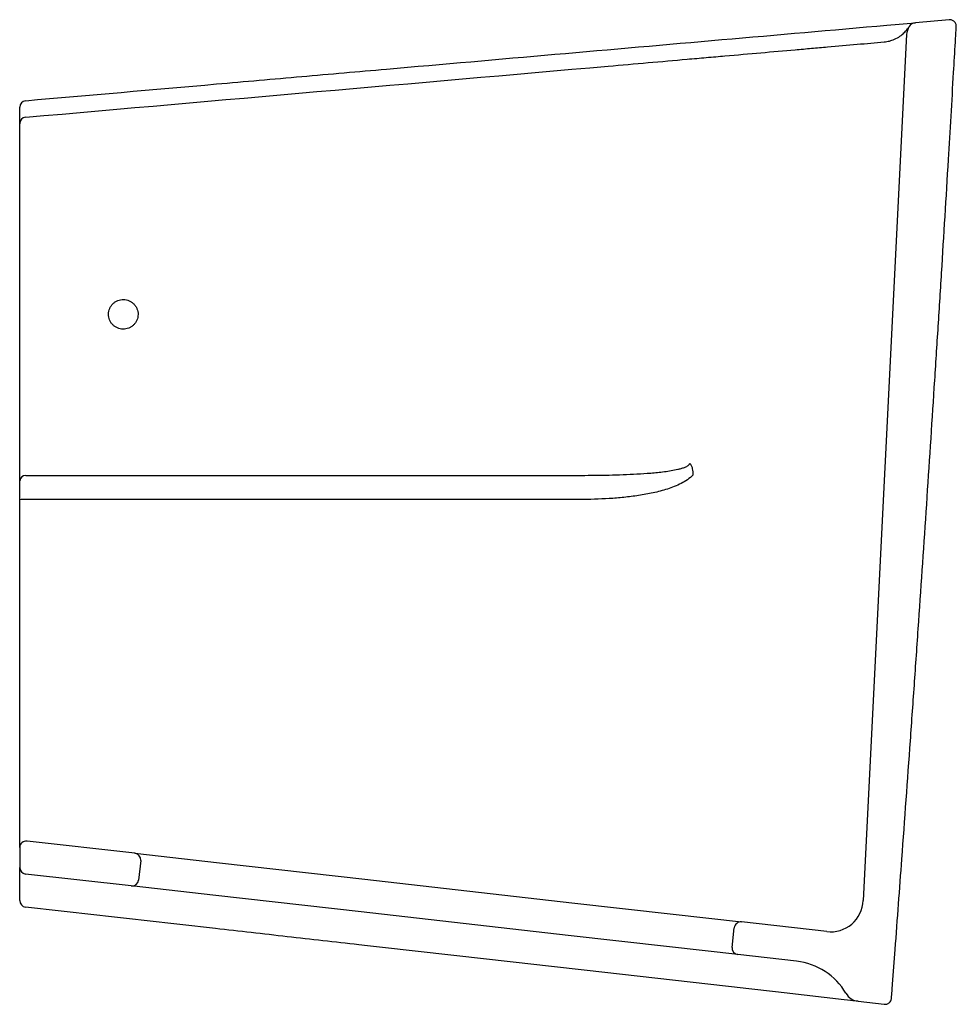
# Model space of a CAD drawing. Header units: millimetres. Extents: x 3825.905 to 3826.19, y 2069.687 to 2069.987.
import ezdxf

# ---------------------------------------------------------------- set-up
doc = ezdxf.new("R2010")
doc.units = ezdxf.units.MM
doc.layers.add('SANINDUSA', color=3, linetype='Continuous')

msp = doc.modelspace()

# ---------------------------------------------------------------- linework, layer by layer
at = {"layer": 'SANINDUSA'}
for p, q in [((3826.187813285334, 2069.986530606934), (3826.177541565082, 2069.985629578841)), ((3826.168908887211, 2069.984872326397), (3826.177541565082, 2069.985629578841)), ((3826.17563250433, 2069.984452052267), (3826.175636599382, 2069.984458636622)), ((3826.174883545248, 2069.982059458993), (3826.161705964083, 2069.718507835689)), ((3825.905117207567, 2069.851329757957), (3825.905117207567, 2069.952077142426)), ((3826.075183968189, 2069.847898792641), (3826.075895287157, 2069.84789912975)), ((3825.905117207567, 2069.746146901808), (3825.905117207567, 2069.840455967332)), ((3826.075480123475, 2069.840557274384), (3826.074774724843, 2069.840557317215)), ((3825.905117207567, 2069.73462126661), (3825.905117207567, 2069.728582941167)), ((3825.940157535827, 2069.732893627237), (3825.907342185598, 2069.736608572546)), ((3825.940157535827, 2069.732893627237), (3825.965882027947, 2069.729981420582)), ((3825.941919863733, 2069.73068134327), (3825.941244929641, 2069.72471942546)), ((3825.965882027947, 2069.729981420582), (3826.010095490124, 2069.724976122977)), ((3825.939032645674, 2069.722957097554), (3825.906892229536, 2069.72659563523)), ((3825.964757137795, 2069.720044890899), (3825.939032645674, 2069.722957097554)), ((3826.010095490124, 2069.724976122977), (3826.073076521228, 2069.717846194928)), ((3826.008970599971, 2069.715039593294), (3825.964757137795, 2069.720044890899)), ((3826.073076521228, 2069.717846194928), (3826.103895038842, 2069.714357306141)), ((3826.071951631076, 2069.707909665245), (3826.008970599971, 2069.715039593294)), ((3826.103895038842, 2069.714357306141), (3826.124671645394, 2069.712005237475)), ((3826.150593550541, 2069.709070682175), (3826.124671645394, 2069.712005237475)), ((3826.102770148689, 2069.704420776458), (3826.071951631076, 2069.707909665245)), ((3826.121784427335, 2069.704280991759), (3826.122459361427, 2069.710242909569)), ((3826.123546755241, 2069.702068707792), (3826.102770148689, 2069.704420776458)), ((3826.141432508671, 2069.700043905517), (3826.123546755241, 2069.702068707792)), ((3826.155902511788, 2069.688341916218), (3826.137642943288, 2069.69040903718)), ((3826.160180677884, 2069.687857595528), (3826.168055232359, 2069.686966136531))]:
    msp.add_line(p, q, dxfattribs=at)
at = {"layer": 'SANINDUSA', "flags": 128}
for points in [[(3825.906969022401, 2069.847820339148), (3825.915046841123, 2069.847824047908), (3825.954765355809, 2069.847842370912), (3826.075183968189, 2069.847898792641)], [(3826.074774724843, 2069.840557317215), (3826.044977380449, 2069.840559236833), (3825.98538266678, 2069.840563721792), (3825.906882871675, 2069.840570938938)]]:
    msp.add_lwpolyline(points, dxfattribs=at)
at = {"layer": 'SANINDUSA'}
for centre, radius, start, end in [((3826.179877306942, 2069.981809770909), 0.004999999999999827, 148.0987894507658, 177.1375947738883), ((3826.177760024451, 2069.983139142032), 0.002500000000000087, 95.01311374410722, 148.1432161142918), ((3825.907117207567, 2069.959900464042), 0.001999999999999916, 95.01311374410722, 180), ((3825.907117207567, 2069.954881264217), 0.001999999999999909, 95.01311374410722, 180), ((3825.906890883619, 2069.846034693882), 0.001787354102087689, 87.49436905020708, 172.9071336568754), ((3825.90647701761, 2069.83318831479), 0.007393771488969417, 86.85337606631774, 100.5977593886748), ((3825.907117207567, 2069.73462126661), 0.001999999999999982, 83.54118361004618, 179.9999999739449), ((3825.939932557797, 2069.730906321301), 0.001999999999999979, 353.5411836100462, 83.54118361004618), ((3825.907117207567, 2069.728582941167), 0.001999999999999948, 179.9999968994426, 263.5411836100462), ((3825.939257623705, 2069.724944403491), 0.002000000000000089, 263.5411836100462, 353.5411836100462), ((3825.907117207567, 2069.718519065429), 0.002000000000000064, 180, 263.5411836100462), ((3826.151718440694, 2069.719007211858), 0.01000000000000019, 263.5411836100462, 357.1375947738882), ((3826.124446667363, 2069.710017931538), 0.002000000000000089, 83.54118361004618, 173.5411836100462), ((3826.123771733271, 2069.704056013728), 0.002000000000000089, 173.5411836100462, 263.5411836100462), ((3826.139182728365, 2069.680170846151), 0.01999999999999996, 30.41108126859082, 83.54118361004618), ((3826.16074312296, 2069.69282586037), 0.005000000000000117, 210.4110812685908, 263.5411836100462)]:
    msp.add_arc(centre, radius, start, end, dxfattribs=at)
for points, knots in [([(3826.189984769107, 2069.98442369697), (3826.189993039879, 2069.984567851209), (3826.189985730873, 2069.984710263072), (3826.189941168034, 2069.9849917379), (3826.189903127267, 2069.985132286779), (3826.189747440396, 2069.985531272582), (3826.189584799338, 2069.985775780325), (3826.189278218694, 2069.986073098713), (3826.18916388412, 2069.986162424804), (3826.188920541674, 2069.986313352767), (3826.188792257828, 2069.986375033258), (3826.188522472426, 2069.986470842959), (3826.188381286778, 2069.986504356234), (3826.188099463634, 2069.986540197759), (3826.187957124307, 2069.986543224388), (3826.187813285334, 2069.986530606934)], [0, 0, 0, 0, 0.1249999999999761, 0.1249999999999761, 0.2499999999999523, 0.2499999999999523, 0.4999999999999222, 0.4999999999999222, 0.6249999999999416, 0.6249999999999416, 0.749999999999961, 0.749999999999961, 0.8749999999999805, 0.8749999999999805, 1, 1, 1, 1]), ([(3825.965016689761, 2069.966987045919), (3825.973653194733, 2069.967744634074), (3825.982276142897, 2069.968501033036), (3825.999492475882, 2069.970011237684), (3826.008087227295, 2069.970765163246), (3826.033820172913, 2069.973022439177), (3826.050907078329, 2069.97452129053), (3826.084929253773, 2069.977505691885), (3826.10185639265, 2069.978990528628), (3826.135533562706, 2069.981944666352), (3826.152271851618, 2069.983412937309), (3826.168908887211, 2069.984872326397)], [0, 0, 0, 0, 0.1249999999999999, 0.1249999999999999, 0.2499999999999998, 0.2499999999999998, 0.4999999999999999, 0.4999999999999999, 0.7499999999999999, 0.7499999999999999, 1, 1, 1, 1]), ([(3826.170274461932, 2069.688801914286), (3826.170383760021, 2069.690240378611), (3826.170761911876, 2069.69522025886), (3826.171838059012, 2069.709486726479), (3826.173680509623, 2069.734278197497), (3826.175617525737, 2069.761087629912), (3826.177309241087, 2069.785116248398), (3826.178965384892, 2069.809052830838), (3826.180992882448, 2069.839072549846), (3826.182941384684, 2069.868811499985), (3826.184433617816, 2069.892177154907), (3826.185877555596, 2069.915210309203), (3826.187448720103, 2069.94099975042), (3826.18883818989, 2069.964570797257), (3826.189626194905, 2069.978178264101), (3826.18989483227, 2069.982856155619), (3826.189984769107, 2069.98442369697)], [0.006674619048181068, 0.006674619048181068, 0.006674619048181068, 0.006674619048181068, 0.020599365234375, 0.054931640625, 0.146484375, 0.2685546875, 0.32958984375, 0.390625, 0.5078125, 0.625, 0.68359375, 0.7421875, 0.859375, 0.947265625, 0.9773995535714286, 0.9925593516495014, 0.9925593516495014, 0.9925593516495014, 0.9925593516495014]), ([(3826.171202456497, 2069.980597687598), (3826.171816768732, 2069.980870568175), (3826.172360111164, 2069.981185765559), (3826.173313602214, 2069.981846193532), (3826.173725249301, 2069.982192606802), (3826.174430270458, 2069.98287122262), (3826.174723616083, 2069.983204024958), (3826.175076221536, 2069.983645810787), (3826.175178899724, 2069.983783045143), (3826.175353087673, 2069.984025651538), (3826.175424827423, 2069.984131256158), (3826.175481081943, 2069.984216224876)], [0, 0, 0, 0, 0.2499999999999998, 0.2499999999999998, 0.4999999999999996, 0.4999999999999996, 0.7499999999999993, 0.7499999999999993, 0.8749999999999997, 0.8749999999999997, 1, 1, 1, 1]), ([(3826.168016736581, 2069.979774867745), (3826.168574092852, 2069.979823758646), (3826.169117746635, 2069.979918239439), (3826.170179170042, 2069.98019294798), (3826.170696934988, 2069.980373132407), (3826.171202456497, 2069.980597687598)], [0, 0, 0, 0, 0.5, 0.5, 1, 1, 1, 1]), ([(3826.084078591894, 2069.972411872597), (3826.088176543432, 2069.97277134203), (3826.092229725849, 2069.973126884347), (3826.100247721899, 2069.973830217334), (3826.104212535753, 2069.974178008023), (3826.109112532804, 2069.974607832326), (3826.11008915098, 2069.974693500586), (3826.112028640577, 2069.974863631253), (3826.112992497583, 2069.974948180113), (3826.115866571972, 2069.975200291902), (3826.117759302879, 2069.975366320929), (3826.123368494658, 2069.975858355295), (3826.127016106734, 2069.976178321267), (3826.134128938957, 2069.976802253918), (3826.137594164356, 2069.977106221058), (3826.142652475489, 2069.977549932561), (3826.144315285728, 2069.977695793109), (3826.146773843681, 2069.977911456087), (3826.147588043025, 2069.977982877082), (3826.149197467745, 2069.978124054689), (3826.149993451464, 2069.978193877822), (3826.153929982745, 2069.978539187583), (3826.156940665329, 2069.978803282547), (3826.162686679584, 2069.979307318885), (3826.165422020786, 2069.979547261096), (3826.168016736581, 2069.979774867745)], [0, 0, 0, 0, 0.1250000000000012, 0.1250000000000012, 0.2500000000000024, 0.2500000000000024, 0.2812500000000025, 0.2812500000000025, 0.3125000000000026, 0.3125000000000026, 0.3750000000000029, 0.3750000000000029, 0.500000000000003, 0.500000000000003, 0.6250000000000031, 0.6250000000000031, 0.6875000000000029, 0.6875000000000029, 0.7187500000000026, 0.7187500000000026, 0.7500000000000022, 0.7500000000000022, 0.8750000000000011, 0.8750000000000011, 1, 1, 1, 1]), ([(3825.905117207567, 2069.954881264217), (3825.905117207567, 2069.954881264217), (3825.905117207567, 2069.954990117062), (3825.905117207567, 2069.955314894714), (3825.905117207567, 2069.955449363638), (3825.905117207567, 2069.955766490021), (3825.905117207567, 2069.955949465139), (3825.905117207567, 2069.95636401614), (3825.905117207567, 2069.956595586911), (3825.905117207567, 2069.957109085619), (3825.905117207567, 2069.957387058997), (3825.905117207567, 2069.958277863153), (3825.905117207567, 2069.958948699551), (3825.905117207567, 2069.959699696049)], [0, 0, 0, 0, 0.2500000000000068, 0.2500000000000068, 0.3750000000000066, 0.3750000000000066, 0.5000000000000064, 0.5000000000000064, 0.6250000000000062, 0.6250000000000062, 0.7500000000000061, 0.7500000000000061, 1, 1, 1, 1]), ([(3825.905117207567, 2069.952077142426), (3825.905117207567, 2069.952266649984), (3825.905117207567, 2069.952452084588), (3825.905117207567, 2069.952815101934), (3825.905117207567, 2069.952994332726), (3825.905117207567, 2069.953336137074), (3825.905117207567, 2069.953497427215), (3825.905117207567, 2069.953801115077), (3825.905117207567, 2069.953944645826), (3825.905117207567, 2069.954201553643), (3825.905117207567, 2069.954316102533), (3825.905117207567, 2069.954517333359), (3825.905117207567, 2069.954603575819), (3825.905117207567, 2069.954809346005), (3825.905117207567, 2069.954881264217), (3825.905117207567, 2069.954881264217)], [0, 0, 0, 0, 0.1250000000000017, 0.1250000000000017, 0.2500000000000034, 0.2500000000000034, 0.3750000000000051, 0.3750000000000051, 0.5000000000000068, 0.5000000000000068, 0.6250000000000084, 0.6250000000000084, 0.7500000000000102, 0.7500000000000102, 1, 1, 1, 1]), ([(3825.941116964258, 2069.896846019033), (3825.941120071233, 2069.897144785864), (3825.94109343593, 2069.897440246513), (3825.940984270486, 2069.898017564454), (3825.940900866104, 2069.898302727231), (3825.940679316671, 2069.898851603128), (3825.94054342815, 2069.899111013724), (3825.940223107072, 2069.899600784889), (3825.940036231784, 2069.899833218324), (3825.939626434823, 2069.900251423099), (3825.939403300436, 2069.900438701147), (3825.938920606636, 2069.900769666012), (3825.938660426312, 2069.900912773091), (3825.938125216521, 2069.901142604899), (3825.937847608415, 2069.901231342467), (3825.937271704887, 2069.901354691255), (3825.936979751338, 2069.901387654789), (3825.93639660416, 2069.901396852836), (3825.936101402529, 2069.901372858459), (3825.935521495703, 2069.901267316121), (3825.935239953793, 2069.90118692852), (3825.934693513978, 2069.900971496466), (3825.934426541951, 2069.900834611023), (3825.933931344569, 2069.900515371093), (3825.933700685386, 2069.900332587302), (3825.9332740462, 2069.899919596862), (3825.933080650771, 2069.899690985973), (3825.932745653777, 2069.899205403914), (3825.93260120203, 2069.898944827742), (3825.932365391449, 2069.898396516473), (3825.93227626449, 2069.898114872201), (3825.932153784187, 2069.897537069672), (3825.93212065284, 2069.897238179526), (3825.932114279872, 2069.896643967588), (3825.932140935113, 2069.896344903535), (3825.932250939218, 2069.895764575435), (3825.932333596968, 2069.895483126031), (3825.932553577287, 2069.894937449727), (3825.932692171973, 2069.894672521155), (3825.933012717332, 2069.89418296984), (3825.933195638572, 2069.893955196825), (3825.933607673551, 2069.893534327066), (3825.933833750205, 2069.893344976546), (3825.934314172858, 2069.893015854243), (3825.934571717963, 2069.89287379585), (3825.935112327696, 2069.892641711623), (3825.935390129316, 2069.892553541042), (3825.935960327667, 2069.892431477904), (3825.936255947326, 2069.892397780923), (3825.936841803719, 2069.892388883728), (3825.937132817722, 2069.892412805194), (3825.937710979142, 2069.892517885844), (3825.937998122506, 2069.892599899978), (3825.938543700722, 2069.892815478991), (3825.938805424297, 2069.892949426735), (3825.939305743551, 2069.893271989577), (3825.939537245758, 2069.893456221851), (3825.939960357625, 2069.893866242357), (3825.940154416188, 2069.894095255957), (3825.940491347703, 2069.894584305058), (3825.940633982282, 2069.89484263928), (3825.940868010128, 2069.895386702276), (3825.94095917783, 2069.895674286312), (3825.941081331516, 2069.896253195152), (3825.941113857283, 2069.896547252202), (3825.941116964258, 2069.896846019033)], [0, 0, 0, 0, 0.03125000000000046, 0.03125000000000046, 0.06250000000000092, 0.06250000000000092, 0.09375000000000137, 0.09375000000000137, 0.1250000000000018, 0.1250000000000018, 0.1562500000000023, 0.1562500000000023, 0.1875000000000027, 0.1875000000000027, 0.2187500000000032, 0.2187500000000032, 0.2500000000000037, 0.2500000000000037, 0.2812500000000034, 0.2812500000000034, 0.3125000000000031, 0.3125000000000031, 0.3437500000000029, 0.3437500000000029, 0.3750000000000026, 0.3750000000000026, 0.4062500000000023, 0.4062500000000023, 0.4375000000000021, 0.4375000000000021, 0.4687500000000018, 0.4687500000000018, 0.5000000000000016, 0.5000000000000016, 0.5312500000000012, 0.5312500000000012, 0.5625000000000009, 0.5625000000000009, 0.5937500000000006, 0.5937500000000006, 0.6250000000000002, 0.6250000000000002, 0.65625, 0.65625, 0.6874999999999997, 0.6874999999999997, 0.7187499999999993, 0.7187499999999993, 0.749999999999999, 0.749999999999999, 0.7812499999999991, 0.7812499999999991, 0.8124999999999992, 0.8124999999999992, 0.8437499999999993, 0.8437499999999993, 0.8749999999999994, 0.8749999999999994, 0.9062499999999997, 0.9062499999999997, 0.9374999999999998, 0.9374999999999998, 0.9687499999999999, 0.9687499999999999, 1, 1, 1, 1]), ([(3826.075895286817, 2069.847899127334), (3826.078741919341, 2069.847898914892), (3826.081578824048, 2069.847928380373), (3826.08723317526, 2069.848058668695), (3826.090048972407, 2069.848158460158), (3826.094249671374, 2069.848396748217), (3826.095645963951, 2069.848491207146), (3826.098427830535, 2069.848725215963), (3826.099814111, 2069.848864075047), (3826.101880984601, 2069.849130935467), (3826.102568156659, 2069.84922983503), (3826.103935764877, 2069.849457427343), (3826.104616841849, 2069.849585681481), (3826.105628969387, 2069.849817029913), (3826.105964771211, 2069.849900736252), (3826.106631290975, 2069.850088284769), (3826.10696162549, 2069.850191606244), (3826.107611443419, 2069.850433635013), (3826.107932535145, 2069.850570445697), (3826.108379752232, 2069.850837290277), (3826.108524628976, 2069.850937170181), (3826.108714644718, 2069.85112105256), (3826.108773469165, 2069.851188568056), (3826.108868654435, 2069.851338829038), (3826.108905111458, 2069.851422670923), (3826.108919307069, 2069.851512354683)], [0, 0, 0, 0, 0.2500000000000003, 0.2500000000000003, 0.5000000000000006, 0.5000000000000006, 0.6250000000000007, 0.6250000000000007, 0.7500000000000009, 0.7500000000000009, 0.8125000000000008, 0.8125000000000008, 0.8750000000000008, 0.8750000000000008, 0.9062500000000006, 0.9062500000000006, 0.9375000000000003, 0.9375000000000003, 0.9687500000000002, 0.9687500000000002, 0.984375, 0.984375, 0.9921875, 0.9921875, 1, 1, 1, 1]), ([(3826.10994235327, 2069.848025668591), (3826.109963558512, 2069.84834408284), (3826.109964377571, 2069.848660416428), (3826.109918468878, 2069.84928823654), (3826.109871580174, 2069.849601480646), (3826.109717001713, 2069.850213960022), (3826.109610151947, 2069.850510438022), (3826.109394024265, 2069.85092266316), (3826.10931352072, 2069.851052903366), (3826.109177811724, 2069.851235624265), (3826.10913006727, 2069.851294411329), (3826.109028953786, 2069.851407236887), (3826.108974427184, 2069.851461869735), (3826.108919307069, 2069.851512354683)], [0, 0, 0, 0, 0.2500000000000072, 0.2500000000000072, 0.5000000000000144, 0.5000000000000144, 0.7500000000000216, 0.7500000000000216, 0.8750000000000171, 0.8750000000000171, 0.9375000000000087, 0.9375000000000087, 1, 1, 1, 1]), ([(3825.905117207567, 2069.846255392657), (3825.905117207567, 2069.846408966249), (3825.905117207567, 2069.846572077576), (3825.905117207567, 2069.846917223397), (3825.905117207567, 2069.847100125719), (3825.905117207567, 2069.847669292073), (3825.905117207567, 2069.848076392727), (3825.905117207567, 2069.848728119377), (3825.905117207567, 2069.848953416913), (3825.905117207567, 2069.849412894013), (3825.905117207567, 2069.849645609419), (3825.905117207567, 2069.850352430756), (3825.905117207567, 2069.850835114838), (3825.905117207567, 2069.851329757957)], [0, 0, 0, 0, 0.1250000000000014, 0.1250000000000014, 0.2500000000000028, 0.2500000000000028, 0.5000000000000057, 0.5000000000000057, 0.6250000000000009, 0.6250000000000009, 0.749999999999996, 0.749999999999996, 1, 1, 1, 1]), ([(3825.905117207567, 2069.840455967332), (3825.905117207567, 2069.841021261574), (3825.905117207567, 2069.841572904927), (3825.905117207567, 2069.84238072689), (3825.905117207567, 2069.842646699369), (3825.905117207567, 2069.843171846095), (3825.905117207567, 2069.843429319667), (3825.905117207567, 2069.844174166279), (3825.905117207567, 2069.844639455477), (3825.905117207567, 2069.845289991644), (3825.905117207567, 2069.845499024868), (3825.905117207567, 2069.845893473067), (3825.905117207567, 2069.846079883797), (3825.905117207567, 2069.846255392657)], [0, 0, 0, 0, 0.2500000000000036, 0.2500000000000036, 0.3750000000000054, 0.3750000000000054, 0.5000000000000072, 0.5000000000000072, 0.7499999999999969, 0.7499999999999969, 0.8749999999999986, 0.8749999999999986, 1, 1, 1, 1]), ([(3826.10994235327, 2069.848025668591), (3826.10942056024, 2069.847475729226), (3826.108834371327, 2069.846999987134), (3826.107592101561, 2069.846142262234), (3826.106943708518, 2069.845766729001), (3826.104945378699, 2069.844744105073), (3826.10353783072, 2069.844198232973), (3826.100690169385, 2069.843275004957), (3826.099243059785, 2069.842897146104), (3826.096318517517, 2069.842250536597), (3826.094842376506, 2069.841983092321), (3826.091880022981, 2069.841530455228), (3826.090393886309, 2069.841345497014), (3826.087419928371, 2069.841039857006), (3826.085931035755, 2069.84091915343), (3826.081459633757, 2069.840636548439), (3826.078472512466, 2069.840552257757), (3826.075480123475, 2069.840557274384)], [0, 0, 0, 0, 0.0625, 0.0625, 0.125, 0.125, 0.25, 0.25, 0.375, 0.375, 0.5, 0.5, 0.625, 0.625, 0.75, 0.75, 1, 1, 1, 1]), ([(3825.905117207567, 2069.73462126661), (3825.905117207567, 2069.73462126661), (3825.905117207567, 2069.734639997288), (3825.905117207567, 2069.734714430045), (3825.905117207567, 2069.734770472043), (3825.905117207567, 2069.734992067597), (3825.905117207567, 2069.735209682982), (3825.905117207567, 2069.735637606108), (3825.905117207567, 2069.735797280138), (3825.905117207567, 2069.736151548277), (3825.905117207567, 2069.736346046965), (3825.905117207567, 2069.736969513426), (3825.905117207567, 2069.737441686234), (3825.905117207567, 2069.738234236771), (3825.905117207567, 2069.738513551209), (3825.905117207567, 2069.739097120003), (3825.905117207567, 2069.739398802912), (3825.905117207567, 2069.74033267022), (3825.905117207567, 2069.740993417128), (3825.905117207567, 2069.742043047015), (3825.905117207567, 2069.74240383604), (3825.905117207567, 2069.743130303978), (3825.905117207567, 2069.743497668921), (3825.905117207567, 2069.744611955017), (3825.905117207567, 2069.745370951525), (3825.905117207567, 2069.746146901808)], [0, 0, 0, 0, 0.06249999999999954, 0.06249999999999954, 0.1249999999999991, 0.1249999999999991, 0.2500000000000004, 0.2500000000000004, 0.3125000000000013, 0.3125000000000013, 0.3750000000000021, 0.3750000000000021, 0.5000000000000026, 0.5000000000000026, 0.5625000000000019, 0.5625000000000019, 0.6250000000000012, 0.6250000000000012, 0.7499999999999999, 0.7499999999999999, 0.8124999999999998, 0.8124999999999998, 0.8749999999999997, 0.8749999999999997, 1, 1, 1, 1]), ([(3825.905117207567, 2069.719726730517), (3825.905117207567, 2069.721103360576), (3825.905117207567, 2069.722341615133), (3825.905117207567, 2069.723717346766), (3825.905117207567, 2069.723983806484), (3825.905117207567, 2069.724493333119), (3825.905117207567, 2069.724737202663), (3825.905117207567, 2069.7254366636), (3825.905117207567, 2069.725860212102), (3825.905117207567, 2069.726622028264), (3825.905117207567, 2069.726960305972), (3825.905117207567, 2069.727401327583), (3825.905117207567, 2069.727536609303), (3825.905117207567, 2069.727781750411), (3825.905117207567, 2069.727891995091), (3825.905117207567, 2069.728382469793), (3825.905117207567, 2069.728582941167), (3825.905117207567, 2069.728582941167)], [0, 0, 0, 0, 0.2499999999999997, 0.2499999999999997, 0.3125, 0.3125, 0.3750000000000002, 0.3750000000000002, 0.5000000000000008, 0.5000000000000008, 0.6250000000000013, 0.6250000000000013, 0.6875000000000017, 0.6875000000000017, 0.750000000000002, 0.750000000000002, 1, 1, 1, 1]), ([(3825.905117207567, 2069.718519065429), (3825.905117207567, 2069.718519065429), (3825.905117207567, 2069.718546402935), (3825.905117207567, 2069.718653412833), (3825.905117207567, 2069.718734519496), (3825.905117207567, 2069.718942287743), (3825.905117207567, 2069.719069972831), (3825.905117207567, 2069.719370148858), (3825.905117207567, 2069.719539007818), (3825.905117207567, 2069.719726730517)], [0, 0, 0, 0, 0.25, 0.25, 0.5, 0.5, 0.75, 0.75, 1, 1, 1, 1]), ([(3826.137642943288, 2069.69040903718), (3826.109116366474, 2069.693638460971), (3826.080426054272, 2069.696886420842), (3826.037167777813, 2069.701783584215), (3826.022712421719, 2069.703420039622), (3826.000978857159, 2069.705880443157), (3825.993725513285, 2069.706701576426), (3825.982834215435, 2069.707934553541), (3825.979201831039, 2069.708345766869), (3825.971933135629, 2069.709168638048), (3825.968296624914, 2069.709580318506), (3825.964658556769, 2069.709992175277)], [0, 0, 0, 0, 0.4999999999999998, 0.4999999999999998, 0.7499999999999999, 0.7499999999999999, 0.875, 0.875, 0.9375, 0.9375, 1, 1, 1, 1]), ([(3826.168055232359, 2069.686966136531), (3826.168189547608, 2069.686950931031), (3826.16832309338, 2069.686949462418), (3826.168588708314, 2069.686972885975), (3826.168722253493, 2069.6869983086), (3826.168979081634, 2069.687074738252), (3826.169102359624, 2069.687125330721), (3826.169338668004, 2069.687251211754), (3826.169451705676, 2069.687326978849), (3826.169760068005, 2069.687581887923), (3826.169932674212, 2069.687795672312), (3826.170116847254, 2069.68815061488), (3826.17016699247, 2069.688276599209), (3826.170240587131, 2069.688535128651), (3826.170264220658, 2069.688667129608), (3826.170274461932, 2069.688801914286)], [0, 0, 0, 0, 0.125, 0.125, 0.2499999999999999, 0.2499999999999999, 0.3749999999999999, 0.3749999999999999, 0.4999999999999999, 0.4999999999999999, 0.7499999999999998, 0.7499999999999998, 0.8749999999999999, 0.8749999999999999, 1, 1, 1, 1])]:
    msp.add_open_spline(points, degree=3, knots=knots, dxfattribs=at)
for points in [[(3825.906942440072, 2069.956873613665), (3825.966003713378, 2069.962054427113), (3826.02504915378, 2069.967233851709), (3826.084078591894, 2069.972411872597)], [(3825.906942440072, 2069.96189281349), (3825.92630216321, 2069.963591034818), (3825.945660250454, 2069.965289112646), (3825.965016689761, 2069.966987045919)], [(3825.905117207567, 2069.959699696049), (3825.905117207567, 2069.959824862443), (3825.905117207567, 2069.959900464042), (3825.905117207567, 2069.959900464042)], [(3825.964658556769, 2069.709992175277), (3825.9454017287, 2069.712172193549), (3825.926146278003, 2069.714352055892), (3825.906892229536, 2069.716531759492)], [(3826.160180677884, 2069.687857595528), (3826.160180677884, 2069.687857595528), (3826.15875044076, 2069.688019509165), (3826.155902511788, 2069.688341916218)]]:
    msp.add_open_spline(points, degree=3, dxfattribs=at)

doc.saveas('drawing.dxf')
